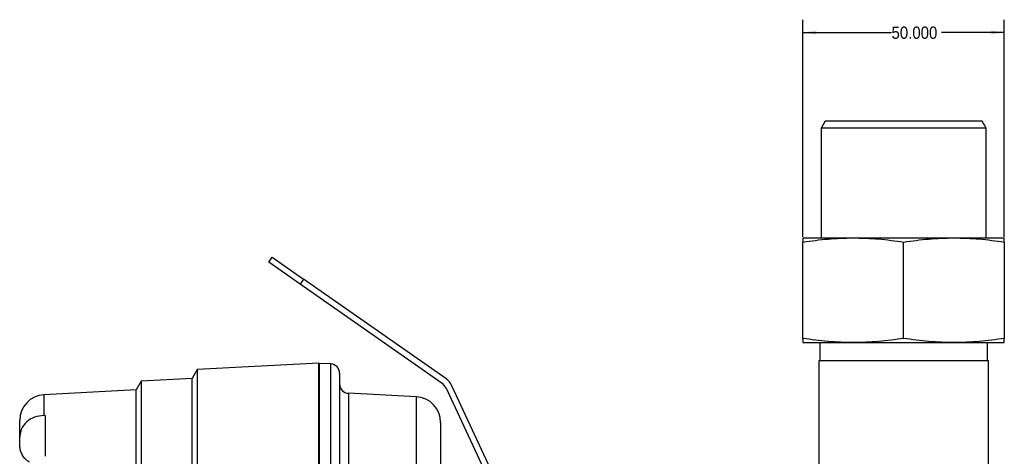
# Model space of a CAD drawing. Header units: millimetres. Extents: x -463 to 677, y -55 to 704.
# Tile 6 of 10: x 373 to 618, y 161 to 270. Entities that reach past the tile are written whole.
import ezdxf

# ---------------------------------------------------------------- set-up
doc = ezdxf.new("R2010")
doc.units = ezdxf.units.MM
doc.layers.add('1', color=7, linetype='Continuous')
doc.styles.add('SLDTEXTSTYLE0', font='GOTHIC.TTF', dxfattribs={"width": 0.913})
doc.dimstyles.new('SLDDIMSTYLE0', dxfattribs={"dimtxt": 3.048, "dimasz": 3.302, "dimexe": 0, "dimexo": 0.0625, "dimgap": 0.762, "dimtad": 0, "dimtih": 1, "dimtoh": 1, "dimdec": 3, "dimrnd": 1e-09, "dimzin": 4, "dimdsep": 46, "dimtxsty": 'SLDTEXTSTYLE0', "dimsah": 1, "dimcen": 0.09, "dimadec": 0, "dimazin": 1, "dimtfac": 1, "dimtdec": 3, "dimtofl": 0, "dimtmove": 0, "dimatfit": 3, "dimfxl": 1, "dimfrac": 2, "dimtolj": 1, "dimtzin": 12, "dimarcsym": 0})

# ---------------------------------------------------------------- blocks, each defined once
blk = doc.blocks.new('_D')
at = {"layer": '1'}
for p, q in [((568, 215.91), (568, 269.85)), ((618, 215.91), (618, 269.85)), ((568, 266.67), (589.99, 266.67)), ((618, 266.67), (602.37, 266.67))]:
    blk.add_line(p, q, dxfattribs=at)
for points in [[(568, 266.67), (571.31, 266.17), (571.31, 267.18)], [(618, 266.67), (614.7, 267.18), (614.7, 266.17)]]:
    blk.add_solid(points, dxfattribs=at)
at = {"layer": '1', "insert": (589.99, 268.15), "char_height": 3.048, "attachment_point": 1, "style": 'SLDTEXTSTYLE0'}
blk.add_mtext('50.000', dxfattribs=at)

msp = doc.modelspace()

# ---------------------------------------------------------------- linework, layer by layer
at = {"color": 7, "linetype": 'Continuous', "lineweight": 25}
for p, q in [((573.5044, 244.6736), (572.5044, 242.9416)), ((612.5044, 244.6736), (573.5044, 244.6736)), ((613.5044, 242.9416), (612.5044, 244.6736)), ((572.5044, 242.9416), (572.5044, 215.6736)), ((613.5044, 242.9416), (572.5044, 242.9416)), ((613.5044, 215.6736), (613.5044, 242.9416)), ((568.0044, 215.6736), (580.5044, 215.6736)), ((580.5044, 215.6736), (605.5044, 215.6736)), ((605.5044, 215.6736), (618.0044, 215.6736)), ((568.0044, 190.7099), (568.0044, 214.6373)), ((593.0044, 190.7099), (593.0044, 214.6373)), ((618.0044, 214.6373), (618.0044, 190.7099)), ((435.324, 209.6681), (436.1981, 210.9164)), ((436.1981, 210.9164), (444.0005, 205.4531)), ((443.1264, 204.2047), (435.324, 209.6681)), ((444.0005, 205.4531), (443.1264, 204.2047)), ((479.3043, 180.7332), (444.0005, 205.4531)), ((478.4302, 179.4848), (443.1264, 204.2047)), ((568.0044, 189.6736), (580.5044, 189.6736)), ((572.1634, 189.6736), (572.1634, 185.1922)), ((580.5044, 189.6736), (605.5044, 189.6736)), ((605.5044, 189.6736), (618.0044, 189.6736)), ((613.8454, 185.1922), (613.8454, 189.6736)), ((447.7754, 184.5986), (417.5775, 183.016)), ((447.7754, 117.5105), (447.7754, 184.5986)), ((450.7665, 184.366), (447.8529, 184.5187)), ((447.8529, 184.5187), (447.8529, 47.9791)), ((571.9244, 185.1922), (571.9244, 136.2116)), ((614.0844, 185.1922), (571.9244, 185.1922)), ((614.0844, 137.2472), (614.0844, 185.1922)), ((417.5775, 183.016), (416.2921, 180.7896)), ((417.5775, 183.016), (417.5775, 27.4312)), ((452.9329, 182.0832), (452.9329, 62.8944)), ((403.6432, 180.1257), (402.3729, 177.9255)), ((416.2921, 180.7886), (403.6432, 180.1257)), ((403.6432, 180.1257), (403.6432, 30.3215)), ((416.2921, 29.6576), (416.2921, 180.7896)), ((447.8529, 179.5186), (447.7754, 179.5186)), ((496.6236, 145.0411), (480.8256, 178.9202)), ((402.3729, 177.9184), (379.4981, 176.7196)), ((402.3729, 32.5217), (402.3729, 177.9255)), ((471.9977, 176.2081), (455.0992, 177.0937)), ((495.2424, 144.3971), (479.4443, 178.2761)), ((379.8304, 171.6078), (379.8304, 161.4478)), ((373.4804, 166.2387), (373.4804, 170.3783)), ((478.0154, 169.8668), (478.0154, 63.9798)), ((373.4804, 164.3324), (373.4804, 166.2387))]:
    msp.add_line(p, q, dxfattribs=at)
at = {"color": 8, "linetype": 'Continuous', "lineweight": 25}
for p, q in [((450.7665, 61.6372), (450.7665, 184.366)), ((379.4981, 176.7196), (379.4981, 171.6035)), ((455.0992, 177.0937), (455.0992, 64.1976)), ((471.9977, 64.0479), (471.9977, 176.2081))]:
    msp.add_line(p, q, dxfattribs=at)
at = {"color": 7, "linetype": 'Continuous', "lineweight": 25}
for centre, radius, start, end in [((450.6469, 182.0832), 2.286, 0, 87), ((455.2189, 179.3765), 2.286, 180, 267), ((476.6819, 176.988), 3.048, 25, 55), ((476.6819, 176.988), 4.572, 25, 55), ((379.8304, 170.3783), 6.35, 93, 180), ((471.6654, 169.8668), 6.35, 0, 87)]:
    msp.add_arc(centre, radius, start, end, dxfattribs=at)
msp.add_ellipse((1324.6216, 68.9744), major_axis=(1383.3493, -60.7368), ratio=0.06055304, start_param=2.32527768, end_param=2.32560663, dxfattribs=at)
for points, knots in [([(568.0044, 214.6373), (570.0758, 214.9311), (574.2274, 215.52), (578.4092, 215.6223), (580.5044, 215.6736)], [0, 0, 0, 0, 0.498963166, 1, 1, 1, 1]), ([(568.0044, 215.6736), (568.0044, 215.6228), (568.0044, 215.5209), (568.0044, 214.9323), (568.0044, 214.6373)], [0, 0, 0, 0, 0.49879082, 1, 1, 1, 1]), ([(580.5044, 215.6736), (582.5902, 215.6228), (586.772, 215.5209), (590.9236, 214.9323), (593.0044, 214.6373)], [0, 0, 0, 0, 0.49879082, 1, 1, 1, 1]), ([(593.0044, 214.6373), (595.0758, 214.9311), (599.2274, 215.52), (603.4092, 215.6223), (605.5044, 215.6736)], [0, 0, 0, 0, 0.498963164, 1, 1, 1, 1]), ([(605.5044, 215.6736), (607.5902, 215.6228), (611.772, 215.5209), (615.9236, 214.9323), (618.0044, 214.6373)], [0, 0, 0, 0, 0.49879083, 1, 1, 1, 1]), ([(618.0044, 214.6373), (618.0044, 214.9311), (618.0044, 215.52), (618.0044, 215.6223), (618.0044, 215.6736)], [0, 0, 0, 0, 0.49896317, 1, 1, 1, 1]), ([(580.5044, 189.6736), (578.4186, 189.7244), (574.2368, 189.8263), (570.0852, 190.4149), (568.0044, 190.7099)], [0, 0, 0, 0, 0.498790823, 1, 1, 1, 1]), ([(568.0044, 190.7099), (568.0044, 190.4161), (568.0044, 189.8272), (568.0044, 189.7249), (568.0044, 189.6736)], [0, 0, 0, 0, 0.498963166, 1, 1, 1, 1]), ([(593.0044, 190.7099), (590.9329, 190.4161), (586.7814, 189.8272), (582.5996, 189.7249), (580.5044, 189.6736)], [0, 0, 0, 0, 0.49896317, 1, 1, 1, 1]), ([(605.5044, 189.6736), (603.4186, 189.7244), (599.2368, 189.8263), (595.0852, 190.4149), (593.0044, 190.7099)], [0, 0, 0, 0, 0.49879082, 1, 1, 1, 1]), ([(618.0044, 190.7099), (615.9329, 190.4161), (611.7814, 189.8272), (607.5996, 189.7249), (605.5044, 189.6736)], [0, 0, 0, 0, 0.49896317, 1, 1, 1, 1]), ([(618.0044, 189.6736), (618.0044, 189.7244), (618.0044, 189.8263), (618.0044, 190.4149), (618.0044, 190.7099)], [0, 0, 0, 0, 0.49879082, 1, 1, 1, 1]), ([(379.4981, 171.6035), (378.6937, 171.5117), (377.0885, 171.3284), (375.1133, 170.096), (373.753, 168.3435), (373.5714, 166.9414), (373.4804, 166.2387)], [0, 0, 0, 0, 0.25043842, 0.49978132, 0.74928095, 1, 1, 1, 1]), ([(375.9573, 159.9531), (375.6716, 160.1311), (374.7928, 160.6787), (374.0585, 161.8686), (373.5573, 163.1852), (373.5068, 163.9389), (373.4804, 164.3324)], [0, 0, 0, 0, 0.17852828, 0.54911504, 0.76461627, 1, 1, 1, 1])]:
    msp.add_open_spline(points, degree=3, knots=knots, dxfattribs=at)

# ---------------------------------------------------------------- dimensions: what is measured, and where the dimension line sits
at = {"layer": '1'}
dim = msp.add_linear_dim(base=(618.0044, 266.6736), p1=(568.0044, 214.6373), p2=(618.0044, 214.6373), dimstyle='SLDDIMSTYLE0', dxfattribs=at)
dim.commit()
dim.dimension.update_dxf_attribs({"geometry": '_D', "text_midpoint": (596.1792, 266.6736), "dimtype": 160})

doc.saveas('drawing.dxf')
